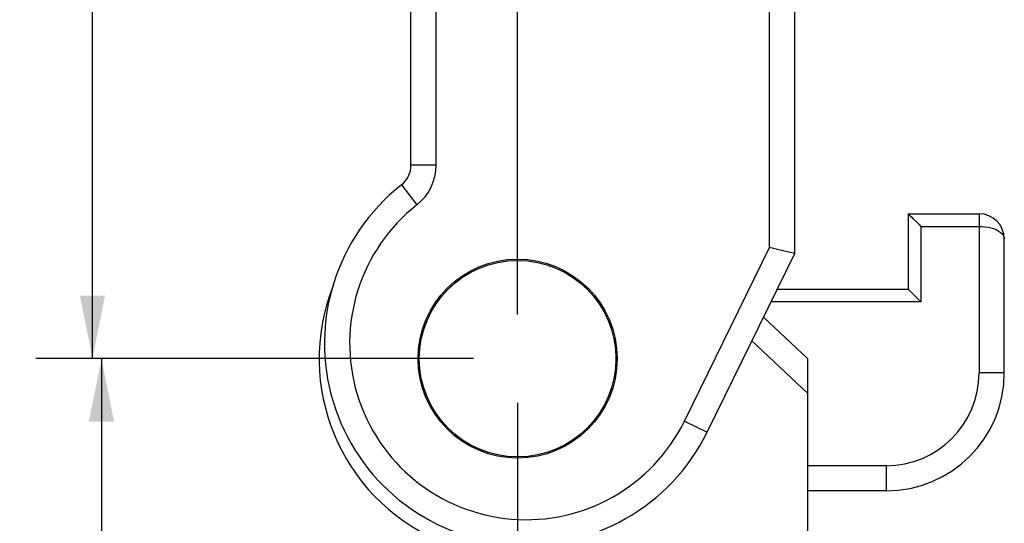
# Model space of a CAD drawing. Header units: inches. Extents: x 0 to 5.5, y 0 to 4.25.
# Tile 6 of 11: x 2.54 to 3.32, y 1.31 to 1.71. Entities that reach past the tile are written whole.
import ezdxf

# ---------------------------------------------------------------- set-up
doc = ezdxf.new("R2010")
doc.units = ezdxf.units.IN
doc.header["$LTSCALE"] = 0.3025
doc.header["$MEASUREMENT"] = 0
doc.layers.get('0').update_dxf_attribs({"linetype": 'CONTINUOUS'})
doc.layers.add('02___PRT_ALL_AXES', color=7, linetype='CONTINUOUS')
doc.styles.get("Standard").update_dxf_attribs({"font": 'arial.ttf'})
doc.dimstyles.new('DIMSTYLE_1', dxfattribs={"dimtxt": 0.0425, "dimasz": 0.05, "dimexe": 0.09, "dimexo": 0.07, "dimgap": 0.0425, "dimtad": 0, "dimtih": 1, "dimtoh": 1, "dimdec": 3, "dimzin": 4, "dimdsep": 46, "dimtxsty": 'Standard', "dimblk": '_FILLED', "dimblk1": '_FILLED', "dimblk2": '_FILLED', "dimcen": 0.09, "dimadec": 3, "dimazin": 1, "dimtfac": 1, "dimtdec": 3, "dimtofl": 0, "dimtmove": 0, "dimatfit": 3, "dimldrblk": '_FILLED', "dimfxl": 0, "dimtolj": 1, "dimtzin": 4, "dimarcsym": 0})

# ---------------------------------------------------------------- blocks, each defined once
blk = doc.blocks.new('_FILLED')
at = {"color": 0, "linetype": 'ByBlock'}
blk.add_solid([(0, 0), (-1, 0.2), (-1, -0.2)], dxfattribs=at)
blk = doc.blocks.new('*D3')
at = {"color": 2, "linetype": 'Continuous'}
for p, q in [((2.90116, 1.43838), (2.56094, 1.43838)), ((2.60594, 1.43838), (2.60594, 1.08913)), ((2.60594, 0.65488), (2.60594, 1.00413)), ((3.00654, 0.65488), (2.56094, 0.65488))]:
    blk.add_line(p, q, dxfattribs=at)
at = {"color": 2, "linetype": 'Continuous', "xscale": 0.05, "yscale": 0.05, "zscale": 0.05}
for p, rotation in [((2.60594, 1.43838), 90), ((2.60594, 0.65488), 270)]:
    blk.add_blockref('_FILLED', p, dxfattribs=dict(at, rotation=rotation))
at = {"color": 2, "linetype": 'Continuous', "insert": (2.60594, 1.06788), "char_height": 0.0425, "width": 0.1154926, "attachment_point": 2, "line_spacing_factor": 0.9}
blk.add_mtext('.784', dxfattribs=at)
blk = doc.blocks.new('*D4')
at = {"color": 2, "linetype": 'Continuous'}
for p, q in [((2.83654, 2.22188), (2.55379, 2.22188)), ((2.59879, 2.22188), (2.59879, 1.87263)), ((2.59879, 1.43838), (2.59879, 1.78763)), ((2.90116, 1.43838), (2.55379, 1.43838))]:
    blk.add_line(p, q, dxfattribs=at)
at = {"color": 2, "linetype": 'Continuous', "xscale": 0.05, "yscale": 0.05, "zscale": 0.05}
for p, rotation in [((2.59879, 2.22188), 90), ((2.59879, 1.43838), 270)]:
    blk.add_blockref('_FILLED', p, dxfattribs=dict(at, rotation=rotation))
at = {"color": 2, "linetype": 'Continuous', "insert": (2.59879, 1.85138), "char_height": 0.0425, "width": 0.1154926, "attachment_point": 2, "line_spacing_factor": 0.9}
blk.add_mtext('.784', dxfattribs=at)
blk = doc.blocks.new('*D5')
at = {"color": 2, "linetype": 'Continuous'}
for p, q in [((2.93616, 1.47338), (2.93616, 2.40086)), ((2.99616, 2.25462), (2.99616, 2.40086)), ((2.93616, 2.35586), (2.85477, 2.35586)), ((2.99616, 2.35586), (3.09616, 2.35586))]:
    blk.add_line(p, q, dxfattribs=at)
at = {"color": 2, "linetype": 'Continuous', "xscale": 0.05, "yscale": 0.05, "zscale": 0.05}
blk.add_blockref('_FILLED', (2.93616, 2.35586), dxfattribs=at)
at = {"color": 2, "linetype": 'Continuous', "xscale": 0.05, "yscale": 0.05, "zscale": 0.05, "rotation": 180}
blk.add_blockref('_FILLED', (2.99616, 2.35586), dxfattribs=at)
at = {"color": 2, "linetype": 'Continuous', "insert": (2.83352, 2.37711), "char_height": 0.0425, "width": 0.1154926, "attachment_point": 3, "line_spacing_factor": 0.9}
blk.add_mtext('.060', dxfattribs=at)
blk = doc.blocks.new('*D6')
at = {"color": 2, "linetype": 'Continuous'}
for p, q in [((2.93616, 1.40338), (2.93616, 0.49812)), ((3.16616, 0.62213), (3.16616, 0.49812)), ((2.93616, 0.54312), (2.83616, 0.54312)), ((3.16616, 0.54312), (3.26616, 0.54312))]:
    blk.add_line(p, q, dxfattribs=at)
at = {"color": 2, "linetype": 'Continuous', "xscale": 0.05, "yscale": 0.05, "zscale": 0.05}
blk.add_blockref('_FILLED', (2.93616, 0.54312), dxfattribs=at)
at = {"color": 2, "linetype": 'Continuous', "xscale": 0.05, "yscale": 0.05, "zscale": 0.05, "rotation": 180}
blk.add_blockref('_FILLED', (3.16616, 0.54312), dxfattribs=at)
at = {"color": 2, "linetype": 'Continuous', "insert": (3.05116, 0.56437), "char_height": 0.0425, "width": 0.1154926, "attachment_point": 2, "line_spacing_factor": 0.9}
blk.add_mtext('.230', dxfattribs=at)

msp = doc.modelspace()

# ---------------------------------------------------------------- linework, layer by layer
at = {"color": 7, "linetype": 'Continuous'}
for p, q in [((2.87154, 1.59195), (2.87154, 2.22188)), ((2.85154, 1.59195), (2.85154, 2.20188)), ((3.13616, 1.52652), (3.13616, 1.81838)), ((3.15616, 1.52188), (3.15616, 1.79838)), ((2.87154, 1.59195), (2.85154, 1.59195)), ((2.84391, 1.57623), (2.85628, 1.56052)), ((3.24616, 1.55338), (3.30236, 1.55338)), ((3.24616, 1.55338), (3.24616, 1.49338)), ((3.30236, 1.55338), (3.30236, 1.42708)), ((3.25616, 1.54338), (3.30236, 1.54338)), ((3.25616, 1.54338), (3.25616, 1.48338)), ((3.32236, 1.42708), (3.32236, 1.53338)), ((3.06855, 1.38882), (3.13616, 1.52652)), ((3.0865, 1.38), (3.15616, 1.52188)), ((3.24616, 1.49338), (3.14216, 1.49338)), ((3.24616, 1.49338), (3.24626, 1.49327)), ((3.25616, 1.48338), (3.13725, 1.48338)), ((3.13126, 1.47117), (3.16616, 1.43838)), ((3.12204, 1.45239), (3.16616, 1.41093)), ((3.16616, 1.43838), (3.16616, 0.65488)), ((3.32236, 1.42708), (3.30236, 1.42708)), ((3.06855, 1.38882), (3.0865, 1.38)), ((3.22866, 1.35338), (3.16616, 1.35338)), ((3.22866, 1.35338), (3.22866, 1.33338)), ((3.22866, 1.33338), (3.16616, 1.33338))]:
    msp.add_line(p, q, dxfattribs=at)
for points in [[(3.24616, 1.55338), (3.24626, 1.55327), (3.24716, 1.55238)], [(3.24716, 1.55238), (3.24793, 1.5516), (3.24891, 1.55062), (3.25007, 1.54946)], [(3.25007, 1.54946), (3.25286, 1.54668), (3.25444, 1.54508), (3.25616, 1.54338)], [(3.30236, 1.54338), (3.30475, 1.54331), (3.30712, 1.54309), (3.30944, 1.54273), (3.31167, 1.54223), (3.31381, 1.54158), (3.3158, 1.54078), (3.31759, 1.53986), (3.31916, 1.5388), (3.32047, 1.53761), (3.32148, 1.5363), (3.32213, 1.53489), (3.32236, 1.53337)], [(3.14801, 1.52377), (3.14241, 1.52507), (3.13933, 1.52579), (3.13616, 1.52652)], [(3.1552, 1.5221), (3.15242, 1.52275), (3.15039, 1.52322), (3.14801, 1.52377)], [(3.15616, 1.52188), (3.15592, 1.52193), (3.1552, 1.5221)], [(3.24626, 1.49327), (3.24715, 1.49238), (3.24793, 1.4916), (3.24891, 1.49062), (3.25007, 1.48946), (3.25286, 1.48668)], [(3.25286, 1.48668), (3.25446, 1.48509), (3.25616, 1.48338)]]:
    msp.add_lwpolyline(points, dxfattribs=at)
for centre, radius, start, end in [((2.83154, 1.59195), 0.02, 308.21058, 360), ((2.83154, 1.59195), 0.04, 308.21063, 360), ((2.94288, 1.45051), 0.16, 128.21058, 333.85198), ((2.94288, 1.45051), 0.14, 128.21056, 333.85198), ((3.30236, 1.53338), 0.02, 0, 90), ((2.93616, 1.43838), 0.1575, 158.68729, 246.17348), ((3.22866, 1.42708), 0.0937, 270, 360), ((3.22866, 1.42708), 0.0737, 270, 360)]:
    msp.add_arc(centre, radius, start, end, dxfattribs=at)
at = {"layer": '02___PRT_ALL_AXES', "color": 7, "linetype": 'Continuous'}
for radius in [0.079, 0.078]:
    msp.add_circle((2.93616, 1.43838), radius, dxfattribs=at)

# ---------------------------------------------------------------- dimensions: what is measured, and where the dimension line sits
at = {"color": 2, "linetype": 'Continuous'}
for base, p1, p2, angle, picture, middle in [((2.93616, 2.35586), (2.99616, 2.18462), (2.93616, 1.40338), 180, '*D5', (2.77699, 2.35562)), ((2.5987888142, 1.4383793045), (2.9065378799, 2.2218793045), (2.9711551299, 1.4383793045), 270, '*D4', (2.5999975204, 1.8298923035)), ((2.93616, 0.54312), (3.16616, 0.69213), (2.93616, 1.47338), 180, '*D6', (3.05236, 0.54288)), ((2.6059362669, 1.4383793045), (3.0765378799, 0.6548793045), (2.9711551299, 1.4383793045), 90, '*D3', (2.6071450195, 1.0463923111))]:
    dim = msp.add_linear_dim(base=base, p1=p1, p2=p2, angle=angle, dimstyle='DIMSTYLE_1', dxfattribs=at)
    dim.commit()
    dim.dimension.update_dxf_attribs({"geometry": picture, "text_midpoint": middle, "dimtype": 160})

doc.saveas('drawing.dxf')
